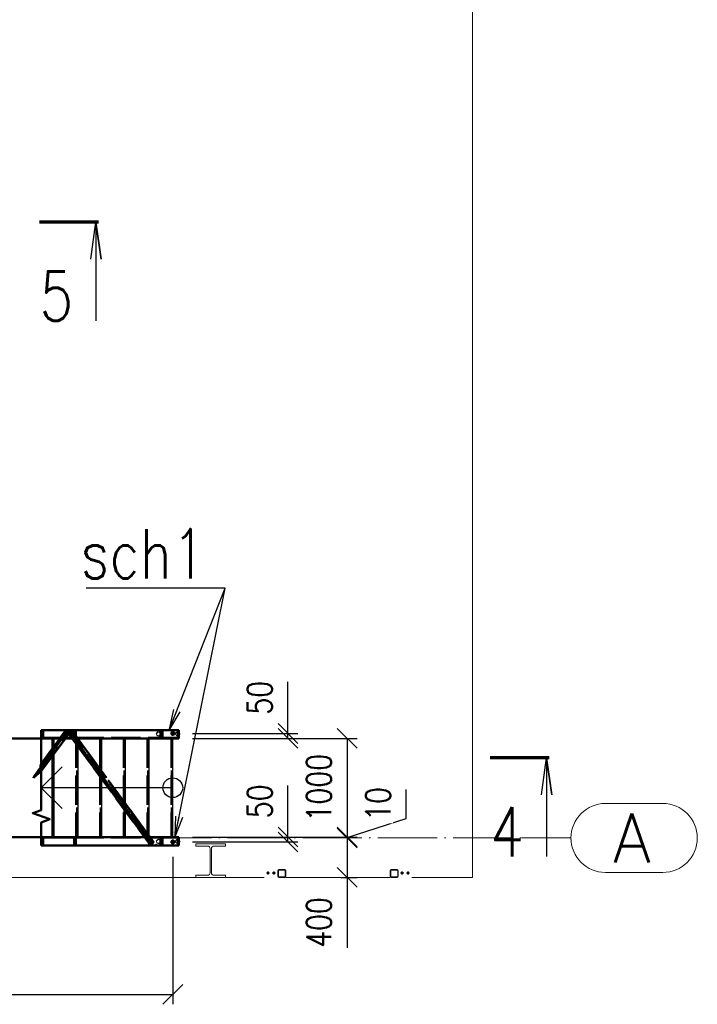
# Paper-space layout 'Layout1' of a CAD drawing. Extents: x -2 to 1033, y -36 to 596.
# Tile 59 of 60: x 675 to 744, y 364 to 463. Entities that reach past the tile are written whole.
import ezdxf
from ezdxf.enums import TextEntityAlignment as Align

# ---------------------------------------------------------------- set-up
doc = ezdxf.new("R2010")
doc.units = 0
for name, pattern in [('ACAD_ISO02W100', [15, 12, -3]), ('ACAD_ISO04W100', [30.5, 24, -3, 0.5, -3]), ('HP_01_CER_B', [8, 5, -1, 1, -1])]:
    doc.linetypes.add(name, pattern=pattern)
doc.layers.get('0').update_dxf_attribs({"linetype": 'CONTINUOUS'})
doc.layers.get('DEFPOINTS').update_dxf_attribs({"color": 132, "linetype": 'CONTINUOUS'})
for name, color, linetype, lineweight in [('SS_1.ET-HALA_TaO-KCE_LEMOVANI', 9, 'CONTINUOUS', 13), ('SS_1.ET-HALA_TaO-PODLAHA', 9, 'CONTINUOUS', 13), ('SS_1.ET-HALA_TaO-RASTR', 7, 'HP_01_CER_B', 13), ('SS_1.ET-HALA_TaO-SLOUP', 9, 'CONTINUOUS', 13), ('SS_2.ET-HALA_TaO-SCHODISTE', 180, 'CONTINUOUS', 50), ('SS_2.ET-HALA_TaO-SCHODISTE-PLECH', 70, 'CONTINUOUS', 25), ('SS_2.ET-HALA_TaO-VESTAVBA_A1÷B2-SCHODISTE', 14, 'CONTINUOUS', 50), ('SS_2.ET-HALA_TaO-VESTAVBA_A1÷B2-SCHODISTE-PLECH', 90, 'CONTINUOUS', 25), ('SS_2.ET-HALA_TaO-VESTAVBA_A1÷B2-SCHODISTE-VYZTUHA', 132, 'CONTINUOUS', 50), ('SS_2.ET-HALA_TaO-VESTAVBA_A1÷B2-SCHODISTE-ZTUZENI', 162, 'CONTINUOUS', 50), ('SS_KOTY', 3, 'CONTINUOUS', 25), ('SS_PLNA_025', 7, 'CONTINUOUS', 25), ('SS_POPIS', 140, 'CONTINUOUS', 25), ('SS_REZ', 6, 'CONTINUOUS', 70), ('SS_SRAFY', 8, 'CONTINUOUS', 18), ('SS_TEXT7', 6, 'CONTINUOUS', 70)]:
    doc.layers.add(name, color=color, linetype=linetype, lineweight=lineweight)
doc.styles.add('ROMANS', font='romans.shx', dxfattribs={"width": 0.8})
doc.styles.add('romans.shx', font='romans.shx', dxfattribs={"height": 5})
doc.linetypes.add('ZIGZAG', pattern='A,0.00254,-5.08,[131,ltypeshp.shx,S=5.08,R=0,X=-5.08,Y=0],-10.16,[131,ltypeshp.shx,S=5.08,R=180,X=5.08,Y=0],-5.08', length=20.32254)
doc.dimstyles.new('A-1_(2.5)_100AS', dxfattribs={"dimtxt": 2.5, "dimasz": 2, "dimexe": 1, "dimexo": 2, "dimgap": 0, "dimtad": 0, "dimdec": 1, "dimlfac": 100, "dimrnd": 1, "dimtxsty": 'ROMANS', "dimblk1": 'OBLIQUE', "dimblk2": 'OBLIQUE', "dimsah": 1, "dimcen": 2, "dimclrd": 256, "dimclre": 256, "dimclrt": 256, "dimadec": 1, "dimazin": 2, "dimtfac": 0.714286, "dimtdec": 1, "dimtmove": 0, "dimatfit": 3, "dimldrblk": 'OPEN', "dimfxl": 1, "dimtvp": 1.142857, "dimtfill": 1, "dimtolj": 1, "dimlwd": -1, "dimlwe": -1, "dimarcsym": 0})
pattern_1 = [(45, (420.77081, 302.914772), (-0.0224506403, 0.0224506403), [])]

# ---------------------------------------------------------------- blocks, each defined once
blk = doc.blocks.new('_Oblique')
at = {"color": 0, "linetype": 'ByBlock', "lineweight": -2}
blk.add_line((-0.5, -0.5), (0.5, 0.5), dxfattribs=at)
blk = doc.blocks.new('*D29')
at = {"layer": 'DEFPOINTS', "color": 0, "transparency": 16777216}
for p in [(643.021, 380.515), (691.021, 380.515, 1.925), (691.021, 364.547)]:
    blk.add_point(p, dxfattribs=at)
at = {"layer": 'SS_KOTY', "transparency": 16777216}
for p, q in [((643.021, 378.515), (643.021, 363.547)), ((691.021, 378.515), (691.021, 363.547)), ((643.021, 364.547), (691.021, 364.547))]:
    blk.add_line(p, q, dxfattribs=at)
at = {"layer": 'SS_KOTY', "transparency": 16777216, "xscale": 2, "yscale": 2, "zscale": 2, "rotation": 180}
blk.add_blockref('_Oblique', (643.021, 364.547), dxfattribs=at)
at = {"layer": 'SS_KOTY', "transparency": 16777216, "xscale": 2, "yscale": 2, "zscale": 2}
blk.add_blockref('_Oblique', (691.021, 364.547), dxfattribs=at)
at = {"layer": 'SS_KOTY', "transparency": 16777216, "insert": (667.021, 367.404), "char_height": 2.5, "attachment_point": 5, "style": 'ROMANS', "bg_fill": 3, "box_fill_scale": 1.1, "bg_fill_color": 256, "bg_fill_true_color": 13158600, "bg_fill_transparency": 0}
blk.add_mtext('\\A1;4800', dxfattribs=at)
blk = doc.blocks.new('_OPEN')
at = {"color": 0, "linetype": 'ByBlock'}
for p, q in [((-1, 0.167), (0, 0)), ((0, 0), (-1, -0.167)), ((0, 0), (-1, 0))]:
    blk.add_line(p, q, dxfattribs=at)
blk = doc.blocks.new('*D34')
at = {"layer": 'DEFPOINTS', "color": 0, "transparency": 16777216}
for p in [(691.021, 390.515, 1.925), (691.021, 380.515, 1.925), (708.696, 380.515)]:
    blk.add_point(p, dxfattribs=at)
at = {"layer": 'SS_KOTY', "transparency": 16777216}
for p, q in [((693.021, 390.515), (709.696, 390.515)), ((708.696, 390.515), (708.696, 380.515)), ((693.021, 380.515), (709.696, 380.515))]:
    blk.add_line(p, q, dxfattribs=at)
at = {"layer": 'SS_KOTY', "transparency": 16777216, "xscale": 2, "yscale": 2, "zscale": 2}
for p, rotation in [((708.696, 390.515), 90), ((708.696, 380.515), 270)]:
    blk.add_blockref('_Oblique', p, dxfattribs=dict(at, rotation=rotation))
at = {"layer": 'SS_KOTY', "transparency": 16777216, "insert": (705.838, 385.515), "char_height": 2.5, "attachment_point": 5, "rotation": 90, "style": 'ROMANS', "bg_fill": 3, "box_fill_scale": 1.1, "bg_fill_color": 256, "bg_fill_true_color": 13158600, "bg_fill_transparency": 0}
blk.add_mtext('\\A1;1000', dxfattribs=at)
blk = doc.blocks.new('*D35')
at = {"layer": 'DEFPOINTS', "color": 0, "transparency": 16777216}
for p in [(716.252, 380.415), (696.371, 376.415, 10), (708.696, 376.415)]:
    blk.add_point(p, dxfattribs=at)
at = {"layer": 'SS_KOTY', "transparency": 16777216}
for p, q in [((709.696, 380.415), (707.696, 380.415)), ((708.696, 380.415), (708.696, 376.415)), ((708.096, 376.415), (709.696, 376.415)), ((708.696, 376.415), (708.696, 369.272))]:
    blk.add_line(p, q, dxfattribs=at)
at = {"layer": 'SS_KOTY', "transparency": 16777216, "xscale": 2, "yscale": 2, "zscale": 2}
for p, rotation in [((708.696, 380.415), 90), ((708.696, 376.415), 270)]:
    blk.add_blockref('_Oblique', p, dxfattribs=dict(at, rotation=rotation))
at = {"layer": 'SS_KOTY', "transparency": 16777216, "insert": (705.838, 371.843), "char_height": 2.5, "attachment_point": 5, "rotation": 90, "style": 'ROMANS', "bg_fill": 3, "box_fill_scale": 1.1, "bg_fill_color": 256, "bg_fill_true_color": 13158600, "bg_fill_transparency": 0}
blk.add_mtext('\\A1;400', dxfattribs=at)
blk = doc.blocks.new('*D36')
at = {"layer": 'DEFPOINTS', "color": 0, "transparency": 16777216}
for p in [(691.021, 380.515, 1.925), (702.696, 380.515), (691.021, 380.015)]:
    blk.add_point(p, dxfattribs=at)
at = {"layer": 'SS_KOTY', "transparency": 16777216}
for p, q in [((702.696, 380.515), (702.696, 385.753)), ((693.021, 380.515), (703.696, 380.515)), ((702.696, 380.015), (702.696, 380.515)), ((693.021, 380.015), (703.696, 380.015))]:
    blk.add_line(p, q, dxfattribs=at)
at = {"layer": 'SS_KOTY', "transparency": 16777216, "xscale": 2, "yscale": 2, "zscale": 2}
for p, rotation in [((702.696, 380.515), 90), ((702.696, 380.015), 270)]:
    blk.add_blockref('_Oblique', p, dxfattribs=dict(at, rotation=rotation))
at = {"layer": 'SS_KOTY', "transparency": 16777216, "insert": (699.838, 384.134), "char_height": 2.5, "attachment_point": 5, "rotation": 90, "style": 'ROMANS', "bg_fill": 3, "box_fill_scale": 1.1, "bg_fill_color": 256, "bg_fill_true_color": 13158600, "bg_fill_transparency": 0}
blk.add_mtext('\\A1;50', dxfattribs=at)
blk = doc.blocks.new('*D37')
at = {"layer": 'DEFPOINTS', "color": 0, "transparency": 16777216}
for p in [(691.021, 391.015), (691.021, 390.515, 1.925), (702.696, 391.015)]:
    blk.add_point(p, dxfattribs=at)
at = {"layer": 'SS_KOTY', "transparency": 16777216}
for p, q in [((702.696, 391.015), (702.696, 396.253)), ((693.021, 391.015), (703.696, 391.015)), ((693.021, 390.515), (703.696, 390.515)), ((702.696, 390.515), (702.696, 391.015))]:
    blk.add_line(p, q, dxfattribs=at)
at = {"layer": 'SS_KOTY', "transparency": 16777216, "xscale": 2, "yscale": 2, "zscale": 2}
for p, rotation in [((702.696, 391.015), 90), ((702.696, 390.515), 270)]:
    blk.add_blockref('_Oblique', p, dxfattribs=dict(at, rotation=rotation))
at = {"layer": 'SS_KOTY', "transparency": 16777216, "insert": (699.838, 394.634), "char_height": 2.5, "attachment_point": 5, "rotation": 90, "style": 'ROMANS', "bg_fill": 3, "box_fill_scale": 1.1, "bg_fill_color": 256, "bg_fill_true_color": 13158600, "bg_fill_transparency": 0}
blk.add_mtext('\\A1;50', dxfattribs=at)
blk = doc.blocks.new('*D38')
at = {"layer": 'DEFPOINTS', "color": 0, "transparency": 16777216}
for p in [(691.021, 380.515, 1.925), (708.696, 380.515), (716.252, 380.415)]:
    blk.add_point(p, dxfattribs=at)
at = {"layer": 'SS_KOTY', "transparency": 16777216}
for p, q in [((714.696, 382.384), (714.696, 385.336)), ((708.696, 380.465), (714.696, 382.384)), ((707.706, 380.515), (709.696, 380.515)), ((708.696, 380.415), (708.696, 380.515)), ((709.696, 380.415), (707.696, 380.415))]:
    blk.add_line(p, q, dxfattribs=at)
at = {"layer": 'SS_KOTY', "transparency": 16777216, "xscale": 2, "yscale": 2, "zscale": 2}
for p, rotation in [((708.696, 380.515), 90), ((708.696, 380.415), 270)]:
    blk.add_blockref('_Oblique', p, dxfattribs=dict(at, rotation=rotation))
at = {"layer": 'SS_KOTY', "transparency": 16777216, "insert": (711.838, 383.86), "char_height": 2.5, "attachment_point": 5, "rotation": 90, "style": 'ROMANS', "bg_fill": 3, "box_fill_scale": 1.1, "bg_fill_color": 256, "bg_fill_true_color": 13158600, "bg_fill_transparency": 0}
blk.add_mtext('\\A1;10', dxfattribs=at)
blk = doc.blocks.new('*U112')
at = {"layer": 'SS_PLNA_025'}
blk.add_lwpolyline([(5.2, -3.775), (5.724, 0), (6.247, -3.775), (5.724, 0), (5.724, -10)], dxfattribs=at)
at = {"layer": 'SS_REZ'}
blk.add_line((5.991, 0), (0, 0), dxfattribs=at)
at = {"layer": 'SS_TEXT7', "style": 'ROMANS', "width": 0.8}
blk.add_attdef('REZv', text='', height=5, dxfattribs=at).set_placement((1.724, -10), align=Align.CENTER)
blk = doc.blocks.new('*U126')
at = {"color": 0, "linetype": 'ByBlock', "ltscale": 0.2}
blk.add_lwpolyline([(0, 0), (0, 13.334), (-2.121, 11.213), (0, 13.334), (2.121, 11.213)], dxfattribs=at)
blk.add_circle((0, 0), 1, dxfattribs=at)

psp = doc.layouts.get("Layout1")

# ---------------------------------------------------------------- hatches: boundary and pattern name
at = {"layer": 'SS_SRAFY'}
h = psp.add_hatch(dxfattribs=at)
h.set_pattern_fill('ANSI31', color=5, scale=0.01, style=0)
h.set_pattern_definition(pattern_1)
h.paths.add_polyline_path([(689.5706, 391.1873, 1), (689.5706, 390.7423, 1)], flags=0)
h.paths.add_polyline_path([(689.5706, 391.1373, 1), (689.5706, 390.7923, 1)], flags=0)

# ---------------------------------------------------------------- linework, layer by layer
at = {"layer": 'SS_1.ET-HALA_TaO-PODLAHA', "linetype": 'ZIGZAG', "ltscale": 0.25}
psp.add_line((721.3903, 376.4148), (721.3903, 524.9889), dxfattribs=at)
at = {"layer": 'SS_1.ET-HALA_TaO-RASTR', "linetype": 'Continuous', "ltscale": 0.25}
for p, q in [((740.6988, 383.9148), (734.8893, 383.9148)), ((734.8893, 376.9148), (740.6988, 376.9148))]:
    psp.add_line(p, q, dxfattribs=at)
at = {"layer": 'SS_1.ET-HALA_TaO-RASTR', "linetype": 'ACAD_ISO04W100', "ltscale": 0.25}
for p, q in [((726.3903, 380.4148), (726.3893, 380.4148)), ((726.3893, 380.4148), (731.3893, 380.4148))]:
    psp.add_line(p, q, dxfattribs=at)
at = {"layer": 'SS_1.ET-HALA_TaO-RASTR', "linetype": 'Continuous', "ltscale": 0.25}
for centre, start, end in [((734.8893, 380.4148), 90, 270), ((740.6988, 380.4148), 270, 90)]:
    psp.add_arc(centre, 3.5, start, end, dxfattribs=at)
at = {"layer": 'SS_1.ET-HALA_TaO-SLOUP', "color": 5, "linetype": 'Continuous', "ltscale": 0.25}
for p, q in [((694.5408, 376.6298), (693.3708, 376.6298)), ((693.3708, 376.6298), (693.3708, 376.4148))]:
    psp.add_line(p, q, dxfattribs=at)
at = {"layer": 'SS_1.ET-HALA_TaO-SLOUP', "color": 5, "linetype": 'Continuous', "ltscale": 0.25, "extrusion": (0, 0, -1)}
for centre, start, end in [((-694.5408, 376.8998), 180, 270), ((-695.2008, 376.8998), 270, 0)]:
    psp.add_arc(centre, 0.27, start, end, dxfattribs=at)
at = {"layer": 'SS_2.ET-HALA_TaO-VESTAVBA_A1÷B2-SCHODISTE', "color": 5, "linetype": 'ACAD_ISO04W100', "ltscale": 0.25}
for p, q in [((643.0208, 390.5148, 10), (691.0208, 390.5148, 10)), ((643.0208, 380.5148, 10), (691.5208, 380.5148, 10))]:
    psp.add_line(p, q, dxfattribs=at)
at = {"layer": 'SS_2.ET-HALA_TaO-VESTAVBA_A1÷B2-SCHODISTE', "color": 7, "linetype": 'Continuous', "ltscale": 0.25}
for p, q in [((677.8783, 391.3648), (677.6865, 391.3648)), ((677.6865, 391.3648), (677.6865, 390.5148)), ((677.6865, 390.5148), (678.9208, 390.5148)), ((681.0108, 391.3648), (677.8783, 391.3648)), ((677.8783, 391.3648), (677.8783, 390.5798)), ((681.0108, 390.5798), (677.8783, 390.5798)), ((678.9208, 390.5148), (681.2026, 390.5148)), ((681.2026, 391.3648), (681.0108, 391.3648)), ((681.0108, 391.3648), (681.0108, 390.5798)), ((681.2026, 391.3648), (681.2026, 390.5148))]:
    psp.add_line(p, q, dxfattribs=at)
at = {"layer": 'SS_2.ET-HALA_TaO-VESTAVBA_A1÷B2-SCHODISTE', "color": 3, "linetype": 'ACAD_ISO02W100', "ltscale": 0.25}
for p, q in [((689.78, 390.5148), (689.78, 391.3648)), ((689.9718, 390.5798), (689.9718, 391.3648))]:
    psp.add_line(p, q, dxfattribs=at)
at = {"layer": 'SS_2.ET-HALA_TaO-VESTAVBA_A1÷B2-SCHODISTE-ZTUZENI', "color": 3, "linetype": 'ACAD_ISO02W100', "ltscale": 0.25}
for p, q in [((676.8874, 386.524), (680.1864, 391.0223)), ((677.6066, 387.1938), (680.0422, 390.5148)), ((679.7607, 390.5148), (678.8708, 389.3015)), ((678.9208, 388.8701), (680.127, 390.5148)), ((678.9208, 389.6), (679.5917, 390.5148)), ((679.5604, 390.5148), (678.9208, 389.6427)), ((679.6081, 390.5798), (679.5604, 390.5148)), ((679.5917, 390.5148), (679.6394, 390.5798)), ((680.1838, 391.3648), (679.6081, 390.5798)), ((679.6394, 390.5798), (680.2151, 391.3648)), ((679.8083, 390.5798), (679.7607, 390.5148)), ((680.158, 391.0565), (679.8083, 390.5798)), ((680.0422, 390.5148), (680.0899, 390.5798)), ((680.0899, 390.5798), (680.4395, 391.0565)), ((680.127, 390.5148), (680.1747, 390.5798)), ((680.1864, 391.0223), (680.158, 391.0565)), ((680.4395, 391.0565), (680.158, 391.0565)), ((680.1747, 390.5798), (680.4992, 391.0223)), ((680.4395, 391.0565), (680.1838, 391.3648)), ((680.435, 391.0223), (680.1864, 391.0223)), ((680.4992, 391.0223), (680.2151, 391.3648)), ((680.4376, 391.3648), (680.4092, 391.3305)), ((680.4092, 391.3305), (680.5413, 391.1504)), ((680.6907, 391.3305), (680.4092, 391.3305)), ((680.4671, 391.061), (680.435, 391.0223)), ((680.435, 391.0223), (680.4671, 390.9785)), ((680.4663, 391.0223), (680.435, 391.0223)), ((680.4828, 391.0421), (680.4663, 391.0223)), ((680.4663, 391.0223), (680.7908, 390.5798)), ((680.4992, 391.0223), (680.4663, 391.0223)), ((680.6907, 391.3305), (680.4671, 391.061)), ((680.4671, 390.9785), (680.7595, 390.5798)), ((680.7504, 391.3648), (680.4828, 391.0421)), ((680.5413, 391.1504), (680.9598, 390.5798)), ((681.2413, 390.5798), (680.6907, 391.3305)), ((681.3262, 390.5798), (680.7504, 391.3648)), ((680.7595, 390.5798), (680.8072, 390.5148)), ((680.7908, 390.5798), (680.8385, 390.5148)), ((680.8385, 390.5148), (681.2708, 389.9253)), ((680.9598, 390.5798), (681.0074, 390.5148)), ((681.0074, 390.5148), (681.1708, 390.292)), ((681.289, 390.5148), (681.2413, 390.5798)), ((681.3208, 390.4714), (681.289, 390.5148)), ((681.4208, 390.4507), (681.3262, 390.5798)), ((678.8708, 389.5745), (678.7708, 389.4382)), ((678.7708, 389.3955), (678.8708, 389.5319)), ((678.9208, 389.6427), (678.8708, 389.5745)), ((678.8708, 389.5319), (678.9208, 389.6)), ((681.1708, 390.292), (681.2708, 390.1557)), ((681.2708, 390.1557), (681.3208, 390.0875)), ((681.2708, 389.9253), (681.3208, 389.8571)), ((678.7708, 389.1651), (677.6066, 387.5777)), ((678.8708, 389.3015), (678.7708, 389.1651)), ((678.7708, 388.6656), (678.8708, 388.8019)), ((678.8708, 388.8019), (678.9208, 388.8701))]:
    psp.add_line(p, q, dxfattribs=at)
at = {"layer": 'SS_2.ET-HALA_TaO-VESTAVBA_A1÷B2-SCHODISTE-ZTUZENI', "color": 7, "linetype": 'ACAD_ISO04W100', "ltscale": 0.25}
psp.add_line((677.6865, 387.1871), (680.7504, 391.3648), dxfattribs=at)
at = {"layer": 'SS_2.ET-HALA_TaO-VESTAVBA_A1÷B2-SCHODISTE-ZTUZENI', "color": 7, "linetype": 'Continuous', "ltscale": 0.25}
for p, q in [((678.7708, 389.4382), (677.6066, 387.8507)), ((677.6865, 387.917), (678.7708, 389.3955)), ((677.6865, 387.1871), (678.7708, 388.6656)), ((677.6066, 387.5777), (676.8874, 386.597)), ((677.6066, 387.8507), (677.6865, 387.917)), ((677.6066, 387.8507), (677.6066, 387.1938)), ((677.6865, 387.917), (677.6865, 387.1871)), ((676.8874, 386.597), (677.6066, 387.1938)), ((676.8874, 386.524), (677.6865, 387.1871)), ((676.8874, 386.597), (676.8874, 386.524))]:
    psp.add_line(p, q, dxfattribs=at)

# ---------------------------------------------------------------- block references
at = {"layer": 'SS_REZ'}
for p, values in [((677.5033, 442.8829, 10), {'REZv': '5'}), ((723.1918, 388.5521, 10), {'REZv': '4'})]:
    psp.add_blockref('*U112', p, dxfattribs=at).add_auto_attribs(values)

# ---------------------------------------------------------------- texts
at = {"layer": 'SS_1.ET-HALA_TaO-RASTR', "color": 7, "style": 'romans.shx'}
psp.add_text('A', height=5, dxfattribs=at).set_placement((735.6462, 377.9148))
at = {"layer": 'SS_POPIS', "color": 4, "style": 'romans.shx', "width": 0.8}
psp.add_text('sch1', height=5, dxfattribs=at).set_placement((681.6699, 406.7491))
psp.add_text('sch1', height=5, dxfattribs=at).set_placement((681.6699, 406.7491))

# ---------------------------------------------------------------- next in the draw order: dimensions: what is measured, and where the dimension line sits
at = {"layer": 'SS_KOTY'}
dim = psp.add_linear_dim(base=(691.0208, 364.547), p1=(643.0208, 380.5148), p2=(691.0208, 380.5148, 1.925), dimstyle='A-1_(2.5)_100AS', dxfattribs=at)
dim.commit()
dim.dimension.update_dxf_attribs({"geometry": '*D29', "text_midpoint": (667.0208, 367.4042)})

# ---------------------------------------------------------------- next in the draw order: hatches: boundary and pattern name
at = {"layer": 'SS_SRAFY'}
h = psp.add_hatch(dxfattribs=at)
h.set_pattern_fill('ANSI31', color=5, scale=0.01, style=0)
h.set_pattern_definition(pattern_1)
h.paths.add_polyline_path([(689.5706, 380.2873, 1), (689.5706, 379.8423, 1)], flags=0)
h.paths.add_polyline_path([(689.5706, 380.2373, 1), (689.5706, 379.8923, 1)], flags=0)

# ---------------------------------------------------------------- next in the draw order: linework, layer by layer
at = {"layer": 'SS_1.ET-HALA_TaO-PODLAHA', "ltscale": 0.25}
psp.add_line((639.5208, 376.4148), (693.3708, 376.4148), dxfattribs=at)
at = {"layer": 'SS_2.ET-HALA_TaO-SCHODISTE', "color": 5, "ltscale": 0.25, "elevation": 10}
psp.add_lwpolyline([(677.6865, 379.6648), (677.6865, 381.9966), (678.5451, 382.3091), (676.8279, 382.9341), (677.6865, 383.2466), (677.6865, 391.3648)], dxfattribs=at)
at = {"layer": 'SS_2.ET-HALA_TaO-VESTAVBA_A1÷B2-SCHODISTE', "color": 7, "linetype": 'Continuous', "ltscale": 0.25}
for p, q in [((678.8708, 380.5148), (677.6865, 380.5148)), ((677.6865, 380.5148), (677.6865, 379.6648)), ((681.2026, 380.5148), (678.8708, 380.5148)), ((681.2026, 380.5148), (681.2026, 379.6648)), ((677.6865, 379.6648), (677.8783, 379.6648)), ((677.8783, 380.4498), (681.0108, 380.4498)), ((677.8783, 380.4498), (677.8783, 379.6648)), ((677.8783, 379.6648), (681.0108, 379.6648)), ((681.0108, 380.4498), (681.0108, 379.6648)), ((681.0108, 379.6648), (681.2026, 379.6648))]:
    psp.add_line(p, q, dxfattribs=at)
at = {"layer": 'SS_2.ET-HALA_TaO-VESTAVBA_A1÷B2-SCHODISTE', "color": 3, "linetype": 'ACAD_ISO02W100', "ltscale": 0.25}
for p, q in [((689.78, 379.6648), (689.78, 380.5148)), ((689.9718, 379.6648), (689.9718, 380.4498))]:
    psp.add_line(p, q, dxfattribs=at)
at = {"layer": 'SS_2.ET-HALA_TaO-VESTAVBA_A1÷B2-SCHODISTE-PLECH', "color": 7, "linetype": 'Continuous', "ltscale": 0.25}
for p, q in [((678.7708, 390.5148), (678.7708, 380.5148)), ((681.4208, 380.5148), (681.4208, 390.5148)), ((683.8208, 380.5148), (683.8208, 390.5148)), ((686.2208, 380.5148), (686.2208, 390.5148)), ((688.6208, 380.5148), (688.6208, 390.5148))]:
    psp.add_line(p, q, dxfattribs=at)
at = {"layer": 'SS_2.ET-HALA_TaO-VESTAVBA_A1÷B2-SCHODISTE-PLECH', "color": 3, "linetype": 'ACAD_ISO02W100', "ltscale": 0.25}
for p, q in [((681.1708, 390.5148), (681.1708, 380.5148)), ((683.5708, 390.5148), (683.5708, 380.5148)), ((685.9708, 390.5148), (685.9708, 380.5148)), ((688.3708, 390.5148), (688.3708, 380.5148))]:
    psp.add_line(p, q, dxfattribs=at)
at = {"layer": 'SS_2.ET-HALA_TaO-VESTAVBA_A1÷B2-SCHODISTE-VYZTUHA', "color": 7, "linetype": 'Continuous', "ltscale": 0.25}
for p, q in [((678.8708, 390.5148), (678.8708, 380.5148)), ((678.9208, 380.5148), (678.9208, 390.5148))]:
    psp.add_line(p, q, dxfattribs=at)
at = {"layer": 'SS_2.ET-HALA_TaO-VESTAVBA_A1÷B2-SCHODISTE-VYZTUHA', "color": 3, "linetype": 'ACAD_ISO02W100', "ltscale": 0.25}
for p, q in [((681.2708, 390.5148), (681.2708, 380.5148)), ((681.3208, 380.5148), (681.3208, 390.5148)), ((683.6708, 390.5148), (683.6708, 380.5148)), ((683.7208, 380.5148), (683.7208, 390.5148)), ((686.0708, 390.5148), (686.0708, 380.5148)), ((686.1208, 380.5148), (686.1208, 390.5148)), ((688.4708, 390.5148), (688.4708, 380.5148)), ((688.5208, 380.5148), (688.5208, 390.5148))]:
    psp.add_line(p, q, dxfattribs=at)
at = {"layer": 'SS_2.ET-HALA_TaO-VESTAVBA_A1÷B2-SCHODISTE-ZTUZENI', "color": 3, "linetype": 'ACAD_ISO02W100', "ltscale": 0.25}
for p, q in [((680.4376, 391.3648), (688.7672, 380.0073)), ((680.8072, 390.5148), (688.1412, 380.5148)), ((688.6208, 380.5178), (681.3208, 390.4714)), ((681.3208, 390.0875), (688.3415, 380.5148)), ((681.3208, 389.8571), (688.1725, 380.5148)), ((688.4708, 380.838), (681.4208, 390.4507)), ((688.1412, 380.5148), (688.1889, 380.4498)), ((688.1725, 380.5148), (688.2202, 380.4498)), ((688.3415, 380.5148), (688.3892, 380.4498)), ((688.5208, 380.7698), (688.4708, 380.838)), ((688.6208, 380.6335), (688.5208, 380.7698)), ((688.7079, 380.5148), (688.6208, 380.6335)), ((688.623, 380.5148), (688.6208, 380.5178)), ((688.6707, 380.4498), (688.623, 380.5148)), ((688.7555, 380.4498), (688.7079, 380.5148)), ((688.1889, 380.4498), (688.4407, 380.1065)), ((688.2202, 380.4498), (688.4533, 380.132)), ((688.3892, 380.4498), (688.5683, 380.2055)), ((688.4407, 380.1065), (688.5772, 379.9203)), ((688.4533, 380.132), (688.6135, 379.9134)), ((688.5683, 380.2055), (688.7388, 379.973)), ((688.5772, 379.9203), (688.7646, 379.6648)), ((688.6135, 379.9134), (688.7959, 379.6648)), ((688.8357, 380.2248), (688.6707, 380.4498)), ((688.7388, 379.973), (688.7672, 380.0073)), ((688.7388, 379.973), (689.0204, 379.973)), ((688.9206, 380.2248), (688.7555, 380.4498)), ((688.7646, 379.6648), (689.0204, 379.973)), ((688.7672, 380.0073), (689.0801, 380.0073)), ((688.7959, 379.6648), (688.995, 379.9048)), ((688.8504, 380.2048), (688.8357, 380.2248)), ((689.0204, 379.973), (688.8504, 380.2048)), ((688.9352, 380.2048), (688.9206, 380.2248)), ((689.0801, 380.0073), (688.9352, 380.2048)), ((688.995, 379.9048), (689.0116, 379.9248)), ((689.0116, 379.9248), (689.0801, 380.0073))]:
    psp.add_line(p, q, dxfattribs=at)
at = {"layer": 'SS_2.ET-HALA_TaO-VESTAVBA_A1÷B2-SCHODISTE-ZTUZENI', "color": 7, "linetype": 'ACAD_ISO04W100', "ltscale": 0.25}
psp.add_line((680.7504, 391.3648), (689.3313, 379.6648), dxfattribs=at)

# ---------------------------------------------------------------- next in the draw order: dimensions: what is measured, and where the dimension line sits
at = {"layer": 'SS_KOTY'}
dim = psp.add_linear_dim(base=(708.6956, 380.5148), p1=(691.0208, 390.5148, 1.925), p2=(691.0208, 380.5148, 1.925), angle=90, dimstyle='A-1_(2.5)_100AS', dxfattribs=at)
dim.commit()
dim.dimension.update_dxf_attribs({"geometry": '*D34', "text_midpoint": (705.8384, 385.5148)})

# ---------------------------------------------------------------- next in the draw order: dimensions: what is measured, and where the dimension line sits
dim = psp.add_linear_dim(base=(702.6956, 391.0148), p1=(691.0208, 390.5148, 1.925), p2=(691.0208, 391.0148), angle=90, dimstyle='A-1_(2.5)_100AS', dxfattribs=at)
dim.commit()
dim.dimension.update_dxf_attribs({"geometry": '*D37', "text_midpoint": (699.8384, 394.6338)})
dim = psp.add_linear_dim(base=(708.6956, 376.4148), p1=(716.2516, 380.4148), p2=(696.3708, 376.4148, 10), angle=90, dimstyle='A-1_(2.5)_100AS', override={"dimtmove": 0, "dimfxlon": 1}, dxfattribs=at)
dim.commit()
dim.dimension.update_dxf_attribs({"geometry": '*D35', "text_midpoint": (705.8384, 371.8433)})

# ---------------------------------------------------------------- next in the draw order: hatches: boundary and pattern name
at = {"layer": 'SS_SRAFY'}
h = psp.add_hatch(dxfattribs=at)
h.set_pattern_fill('ANSI31', color=5, scale=0.01, style=0)
h.set_pattern_definition(pattern_1)
h.paths.add_polyline_path([(691.5208, 391.1873, 1), (691.5208, 390.7423, 1)], flags=0)
h.paths.add_polyline_path([(691.5208, 391.1583, 1), (691.5208, 390.7713, 1)], flags=0)

# ---------------------------------------------------------------- next in the draw order: linework, layer by layer
at = {"layer": 'SS_1.ET-HALA_TaO-KCE_LEMOVANI', "color": 7, "linetype": 'ACAD_ISO04W100', "ltscale": 0.25}
for p, q in [((700.7908, 376.8648), (700.5508, 376.8648)), ((700.7308, 376.8648), (700.6108, 376.8648)), ((700.6708, 376.9848), (700.6708, 376.7448)), ((700.6708, 376.9248), (700.6708, 376.8048)), ((701.3908, 376.8648), (701.1508, 376.8648)), ((701.3308, 376.8648), (701.2108, 376.8648)), ((701.2708, 376.9848), (701.2708, 376.7448)), ((701.2708, 376.9248), (701.2708, 376.8048)), ((714.3908, 376.8648), (714.1508, 376.8648)), ((714.3308, 376.8648), (714.2108, 376.8648)), ((714.2708, 376.9848), (714.2708, 376.7448)), ((714.2708, 376.9248), (714.2708, 376.8048)), ((714.9908, 376.8648), (714.7508, 376.8648)), ((714.9308, 376.8648), (714.8108, 376.8648)), ((714.8708, 376.9848), (714.8708, 376.7448)), ((714.8708, 376.9248), (714.8708, 376.8048))]:
    psp.add_line(p, q, dxfattribs=at)
at = {"layer": 'SS_1.ET-HALA_TaO-KCE_LEMOVANI', "color": 5, "linetype": 'Continuous', "ltscale": 0.25}
for p, q in [((700.6708, 376.9743), (700.576, 376.9195)), ((700.576, 376.9195), (700.576, 376.81)), ((700.576, 376.81), (700.6708, 376.7553)), ((700.7656, 376.9195), (700.6708, 376.9743)), ((700.6708, 376.7553), (700.7656, 376.81)), ((700.7656, 376.81), (700.7656, 376.9195)), ((701.2708, 376.9743), (701.176, 376.9195)), ((701.176, 376.9195), (701.176, 376.81)), ((701.176, 376.81), (701.2708, 376.7553)), ((701.3656, 376.9195), (701.2708, 376.9743)), ((701.2708, 376.7553), (701.3656, 376.81)), ((701.3656, 376.81), (701.3656, 376.9195)), ((701.6708, 377.1148), (701.6708, 376.5148)), ((701.7208, 376.5148), (701.7208, 377.1148)), ((702.3708, 377.2148), (701.7708, 377.2148)), ((701.7708, 377.1648), (702.3708, 377.1648)), ((702.4208, 377.1148), (702.4208, 376.5148)), ((702.4708, 377.1148), (702.4708, 376.5148)), ((713.0708, 377.1148), (713.0708, 376.5148)), ((713.1208, 376.5148), (713.1208, 377.1148)), ((713.7708, 377.2148), (713.1708, 377.2148)), ((713.1708, 377.1648), (713.7708, 377.1648)), ((713.8208, 377.1148), (713.8208, 376.5148)), ((713.8708, 376.5148), (713.8708, 377.1148)), ((714.2708, 376.9743), (714.176, 376.9195)), ((714.176, 376.9195), (714.176, 376.81)), ((714.176, 376.81), (714.2708, 376.7553)), ((714.3656, 376.9195), (714.2708, 376.9743)), ((714.2708, 376.7553), (714.3656, 376.81)), ((714.3656, 376.81), (714.3656, 376.9195)), ((714.8708, 376.9743), (714.776, 376.9195)), ((714.776, 376.9195), (714.776, 376.81)), ((714.776, 376.81), (714.8708, 376.7553)), ((714.9656, 376.9195), (714.8708, 376.9743)), ((714.8708, 376.7553), (714.9656, 376.81)), ((714.9656, 376.81), (714.9656, 376.9195)), ((702.3708, 376.4648), (701.7708, 376.4648)), ((701.7708, 376.4148), (702.3708, 376.4148)), ((713.7708, 376.4648), (713.1708, 376.4648)), ((713.1708, 376.4148), (713.7708, 376.4148))]:
    psp.add_line(p, q, dxfattribs=at)
for centre, radius in [((700.6708, 376.8648), 0.12), ((700.6708, 376.8648), 0.06), ((701.2708, 376.8648), 0.12), ((701.2708, 376.8648), 0.06), ((714.2708, 376.8648), 0.12), ((714.2708, 376.8648), 0.06), ((714.8708, 376.8648), 0.12), ((714.8708, 376.8648), 0.06)]:
    psp.add_circle(centre, radius, dxfattribs=at)
at = {"layer": 'SS_1.ET-HALA_TaO-KCE_LEMOVANI', "color": 9, "linetype": 'ACAD_ISO02W100', "ltscale": 0.25}
for centre in [(700.6708, 376.8648), (701.2708, 376.8648), (714.2708, 376.8648), (714.8708, 376.8648)]:
    psp.add_circle(centre, 0.07, dxfattribs=at)
at = {"layer": 'SS_1.ET-HALA_TaO-KCE_LEMOVANI', "color": 5, "linetype": 'Continuous', "ltscale": 0.25}
for centre, start, end in [((701.7708, 377.1148), 90, 180), ((701.7708, 376.5148), 180, 270), ((702.3708, 377.1148), 0, 90), ((702.3708, 376.5148), 270, 0), ((713.1708, 377.1148), 90, 180), ((713.1708, 376.5148), 180, 270), ((713.7708, 377.1148), 0, 90), ((713.7708, 376.5148), 270, 0)]:
    psp.add_arc(centre, 0.1, start, end, dxfattribs=at)
at = {"layer": 'SS_1.ET-HALA_TaO-KCE_LEMOVANI', "color": 5, "linetype": 'Continuous', "ltscale": 0.25, "extrusion": (-2.27374e-14, 9.41813e-15, -1)}
psp.add_arc((-701.7708, 377.1148), 0.05, 0, 90, dxfattribs=at)
at = {"layer": 'SS_1.ET-HALA_TaO-KCE_LEMOVANI', "color": 5, "linetype": 'Continuous', "ltscale": 0.25, "extrusion": (6.82121e-14, 2.82544e-14, -1)}
psp.add_arc((-701.7708, 376.5148), 0.05, 270, 0, dxfattribs=at)
at = {"layer": 'SS_1.ET-HALA_TaO-KCE_LEMOVANI', "color": 5, "linetype": 'Continuous', "ltscale": 0.25, "extrusion": (9.41813e-15, 2.27374e-14, -1)}
psp.add_arc((-702.3708, 377.1148), 0.05, 90, 180, dxfattribs=at)
at = {"layer": 'SS_1.ET-HALA_TaO-KCE_LEMOVANI', "color": 5, "linetype": 'Continuous', "ltscale": 0.25, "extrusion": (-2.82544e-14, 6.82121e-14, -1)}
psp.add_arc((-702.3708, 376.5148), 0.05, 180, 270, dxfattribs=at)
at = {"layer": 'SS_1.ET-HALA_TaO-KCE_LEMOVANI', "color": 5, "linetype": 'Continuous', "ltscale": 0.25, "extrusion": (-4.54747e-14, 1.88363e-14, -1)}
psp.add_arc((-713.1708, 377.1148), 0.05, 0, 90, dxfattribs=at)
at = {"layer": 'SS_1.ET-HALA_TaO-KCE_LEMOVANI', "color": 5, "linetype": 'Continuous', "ltscale": 0.25, "extrusion": (-4.54747e-14, -1.88363e-14, -1)}
psp.add_arc((-713.1708, 376.5148), 0.05, 270, 0, dxfattribs=at)
at = {"layer": 'SS_1.ET-HALA_TaO-KCE_LEMOVANI', "color": 5, "linetype": 'Continuous', "ltscale": 0.25, "extrusion": (1.88363e-14, 4.54747e-14, -1)}
psp.add_arc((-713.7708, 377.1148), 0.05, 90, 180, dxfattribs=at)
at = {"layer": 'SS_1.ET-HALA_TaO-KCE_LEMOVANI', "color": 5, "linetype": 'Continuous', "ltscale": 0.25, "extrusion": (1.88363e-14, -4.54747e-14, -1)}
psp.add_arc((-713.7708, 376.5148), 0.05, 180, 270, dxfattribs=at)
at = {"layer": 'SS_1.ET-HALA_TaO-PODLAHA', "ltscale": 0.25}
for p, q in [((696.3708, 376.4148), (700.2708, 376.4148)), ((702.4708, 376.4148), (713.0708, 376.4148)), ((715.2708, 376.4148), (721.3903, 376.4148))]:
    psp.add_line(p, q, dxfattribs=at)
at = {"layer": 'SS_1.ET-HALA_TaO-SLOUP', "color": 5, "linetype": 'Continuous', "ltscale": 0.25}
for p, q in [((696.3708, 376.6298), (695.2008, 376.6298)), ((696.3708, 376.4148), (696.3708, 376.6298)), ((693.3708, 376.4148), (696.3708, 376.4148))]:
    psp.add_line(p, q, dxfattribs=at)
at = {"layer": 'SS_2.ET-HALA_TaO-VESTAVBA_A1÷B2-SCHODISTE', "color": 3, "linetype": 'ACAD_ISO02W100', "ltscale": 0.25}
for p, q in [((681.0108, 390.5798), (691.5208, 390.5798)), ((691.5208, 391.1873), (691.5208, 390.7423)), ((691.6208, 390.7691), (691.6208, 391.1604))]:
    psp.add_line(p, q, dxfattribs=at)
at = {"layer": 'SS_2.ET-HALA_TaO-VESTAVBA_A1÷B2-SCHODISTE', "color": 7, "linetype": 'Continuous', "ltscale": 0.25}
for p, q in [((691.5208, 391.3648), (681.2026, 391.3648)), ((681.2026, 390.5148), (691.5208, 390.5148)), ((691.5208, 391.3648), (691.5208, 391.1873)), ((691.6208, 391.3648), (691.5208, 391.3648)), ((691.5208, 390.7423), (691.5208, 390.5148)), ((691.5208, 390.5148), (691.6208, 390.5148)), ((691.6208, 391.1604), (691.6208, 391.3648)), ((691.6208, 390.5148), (691.6208, 390.7691))]:
    psp.add_line(p, q, dxfattribs=at)
at = {"layer": 'SS_2.ET-HALA_TaO-VESTAVBA_A1÷B2-SCHODISTE', "color": 7, "linetype": 'ACAD_ISO04W100', "ltscale": 0.25}
for p, q in [((690.8708, 391.0148), (691.1708, 391.0148)), ((690.9408, 391.0148), (691.1008, 391.0148)), ((691.0208, 391.1648), (691.0208, 390.8648)), ((691.0208, 391.0948), (691.0208, 390.9348))]:
    psp.add_line(p, q, dxfattribs=at)
at = {"layer": 'SS_2.ET-HALA_TaO-VESTAVBA_A1÷B2-SCHODISTE', "color": 1, "linetype": 'ACAD_ISO02W100', "ltscale": 0.25}
for p, q in [((690.9516, 391.1347), (690.8823, 391.0148)), ((690.8823, 391.0148), (690.9516, 390.8948)), ((691.0901, 391.1347), (690.9516, 391.1347)), ((690.9516, 390.8948), (691.0901, 390.8948)), ((691.1593, 391.0148), (691.0901, 391.1347)), ((691.0901, 390.8948), (691.1593, 391.0148))]:
    psp.add_line(p, q, dxfattribs=at)
for radius in [0.15, 0.08]:
    psp.add_circle((691.0208, 391.0148), radius, dxfattribs=at)
at = {"layer": 'SS_2.ET-HALA_TaO-VESTAVBA_A1÷B2-SCHODISTE', "color": 3, "linetype": 'ACAD_ISO02W100', "ltscale": 0.25}
psp.add_circle((691.0208, 391.0148), 0.09, dxfattribs=at)
at = {"layer": 'SS_POPIS', "color": 0, "linetype": 'ByBlock'}
for p, q in [((690.6958, 391.4648), (691.119, 393.4477)), ((690.6958, 391.4648), (691.4291, 393.3255)), ((691.7392, 393.2033), (690.6958, 391.4648))]:
    psp.add_line(p, q, dxfattribs=at)
at = {"layer": 'SS_POPIS', "color": 140}
psp.add_lwpolyline([(690.6958, 391.4648), (696.3249, 405.7491), (682.2297, 405.7491)], dxfattribs=at)

# ---------------------------------------------------------------- next in the draw order: dimensions: what is measured, and where the dimension line sits
at = {"layer": 'SS_KOTY'}
dim = psp.add_linear_dim(base=(702.6956, 380.5148), p1=(691.0208, 380.0148), p2=(691.0208, 380.5148, 1.925), angle=90, dimstyle='A-1_(2.5)_100AS', dxfattribs=at)
dim.commit()
dim.dimension.update_dxf_attribs({"geometry": '*D36', "text_midpoint": (699.8384, 384.1338)})

# ---------------------------------------------------------------- next in the draw order: dimensions: what is measured, and where the dimension line sits
dim = psp.add_linear_dim(base=(708.6956, 380.5148), p1=(716.2516, 380.4148), p2=(691.0208, 380.5148, 1.925), angle=90, dimstyle='A-1_(2.5)_100AS', override={"dimtmove": 1, "dimfxlon": 1}, dxfattribs=at)
dim.commit()
dim.dimension.update_dxf_attribs({"geometry": '*D38', "text_midpoint": (714.6956, 382.3836), "dimtype": 160})

# ---------------------------------------------------------------- next in the draw order: hatches: boundary and pattern name
at = {"layer": 'SS_SRAFY'}
h = psp.add_hatch(dxfattribs=at)
h.set_pattern_fill('ANSI31', color=5, scale=0.01, style=0)
h.set_pattern_definition(pattern_1)
h.paths.add_polyline_path([(691.5208, 380.2873, 1), (691.5208, 379.8423, 1)], flags=0)
h.paths.add_polyline_path([(691.5208, 380.2583, 1), (691.5208, 379.8713, 1)], flags=0)

# ---------------------------------------------------------------- next in the draw order: linework, layer by layer
at = {"layer": 'SS_1.ET-HALA_TaO-RASTR', "linetype": 'ACAD_ISO04W100', "ltscale": 0.25}
psp.add_line((452.5708, 380.4148), (726.3903, 380.4148), dxfattribs=at)
at = {"layer": 'SS_1.ET-HALA_TaO-SLOUP', "color": 5, "linetype": 'Continuous', "ltscale": 0.25}
for p, q in [((696.3708, 379.8148), (693.3708, 379.8148)), ((693.3708, 379.8148), (693.3708, 379.5998)), ((693.3708, 379.5998), (694.5408, 379.5998)), ((695.2008, 379.5998), (696.3708, 379.5998)), ((696.3708, 379.5998), (696.3708, 379.8148)), ((694.8108, 379.3298), (694.8108, 376.8998)), ((694.9308, 376.8998), (694.9308, 379.3298))]:
    psp.add_line(p, q, dxfattribs=at)
at = {"layer": 'SS_1.ET-HALA_TaO-SLOUP', "color": 5, "linetype": 'Continuous', "ltscale": 0.25, "extrusion": (-6.97639e-15, -1.68425e-14, -1)}
psp.add_arc((-694.5408, 379.3298), 0.27, 90, 180, dxfattribs=at)
at = {"layer": 'SS_1.ET-HALA_TaO-SLOUP', "color": 5, "linetype": 'Continuous', "ltscale": 0.25, "extrusion": (1.68425e-14, -6.97639e-15, -1)}
psp.add_arc((-695.2008, 379.3298), 0.27, 0, 90, dxfattribs=at)
at = {"layer": 'SS_2.ET-HALA_TaO-VESTAVBA_A1÷B2-SCHODISTE', "color": 7, "linetype": 'Continuous', "ltscale": 0.25}
for p, q in [((691.5208, 380.5148), (681.2026, 380.5148)), ((691.6208, 380.5148), (691.5208, 380.5148)), ((691.5208, 380.5148), (691.5208, 380.2873)), ((691.6208, 380.2604), (691.6208, 380.5148)), ((681.2026, 379.6648), (691.5208, 379.6648)), ((691.5208, 379.8423), (691.5208, 379.6648)), ((691.5208, 379.6648), (691.6208, 379.6648)), ((691.6208, 379.6648), (691.6208, 379.8691))]:
    psp.add_line(p, q, dxfattribs=at)
at = {"layer": 'SS_2.ET-HALA_TaO-VESTAVBA_A1÷B2-SCHODISTE', "color": 3, "linetype": 'ACAD_ISO02W100', "ltscale": 0.25}
for p, q in [((681.0108, 380.4498), (691.5208, 380.4498)), ((691.5208, 380.2873), (691.5208, 379.8423)), ((691.6208, 379.8691), (691.6208, 380.2604))]:
    psp.add_line(p, q, dxfattribs=at)
at = {"layer": 'SS_2.ET-HALA_TaO-VESTAVBA_A1÷B2-SCHODISTE', "color": 7, "linetype": 'ACAD_ISO04W100', "ltscale": 0.25}
for p, q in [((690.8708, 380.0148), (691.1708, 380.0148)), ((690.9408, 380.0148), (691.1008, 380.0148)), ((691.0208, 380.1648), (691.0208, 379.8648)), ((691.0208, 380.0948), (691.0208, 379.9348))]:
    psp.add_line(p, q, dxfattribs=at)
at = {"layer": 'SS_2.ET-HALA_TaO-VESTAVBA_A1÷B2-SCHODISTE', "color": 1, "linetype": 'ACAD_ISO02W100', "ltscale": 0.25}
for p, q in [((690.9516, 380.1347), (690.8823, 380.0148)), ((690.8823, 380.0148), (690.9516, 379.8948)), ((691.0901, 380.1347), (690.9516, 380.1347)), ((690.9516, 379.8948), (691.0901, 379.8948)), ((691.1593, 380.0148), (691.0901, 380.1347)), ((691.0901, 379.8948), (691.1593, 380.0148))]:
    psp.add_line(p, q, dxfattribs=at)
for radius in [0.15, 0.08]:
    psp.add_circle((691.0208, 380.0148), radius, dxfattribs=at)
at = {"layer": 'SS_2.ET-HALA_TaO-VESTAVBA_A1÷B2-SCHODISTE', "color": 3, "linetype": 'ACAD_ISO02W100', "ltscale": 0.25}
psp.add_circle((691.0208, 380.0148), 0.09, dxfattribs=at)
at = {"layer": 'SS_2.ET-HALA_TaO-VESTAVBA_A1÷B2-SCHODISTE-PLECH', "color": 7, "linetype": 'Continuous', "ltscale": 0.25}
psp.add_line((691.0208, 380.5148), (691.0208, 390.5148), dxfattribs=at)
at = {"layer": 'SS_2.ET-HALA_TaO-VESTAVBA_A1÷B2-SCHODISTE-VYZTUHA', "color": 3, "linetype": 'ACAD_ISO02W100', "ltscale": 0.25}
for p, q in [((690.8708, 390.5148), (690.8708, 380.5148)), ((690.9208, 380.5148), (690.9208, 390.5148))]:
    psp.add_line(p, q, dxfattribs=at)
at = {"layer": 'SS_POPIS', "color": 0, "linetype": 'ByBlock'}
for p, q in [((691.2708, 380.6148), (691.3383, 382.6412)), ((691.2708, 380.6148), (691.6651, 382.5755)), ((691.9919, 382.5098), (691.2708, 380.6148))]:
    psp.add_line(p, q, dxfattribs=at)
at = {"layer": 'SS_POPIS', "color": 140}
psp.add_lwpolyline([(691.2708, 380.6148), (696.3249, 405.7491), (682.2297, 405.7491)], dxfattribs=at)

# ---------------------------------------------------------------- next in the draw order: block references
at = {"layer": 'SS_2.ET-HALA_TaO-SCHODISTE-PLECH', "color": 7, "ltscale": 0.25, "rotation": 90}
psp.add_blockref('*U126', (691.0208, 385.5148, 1.925), dxfattribs=at)

doc.saveas('drawing.dxf')
